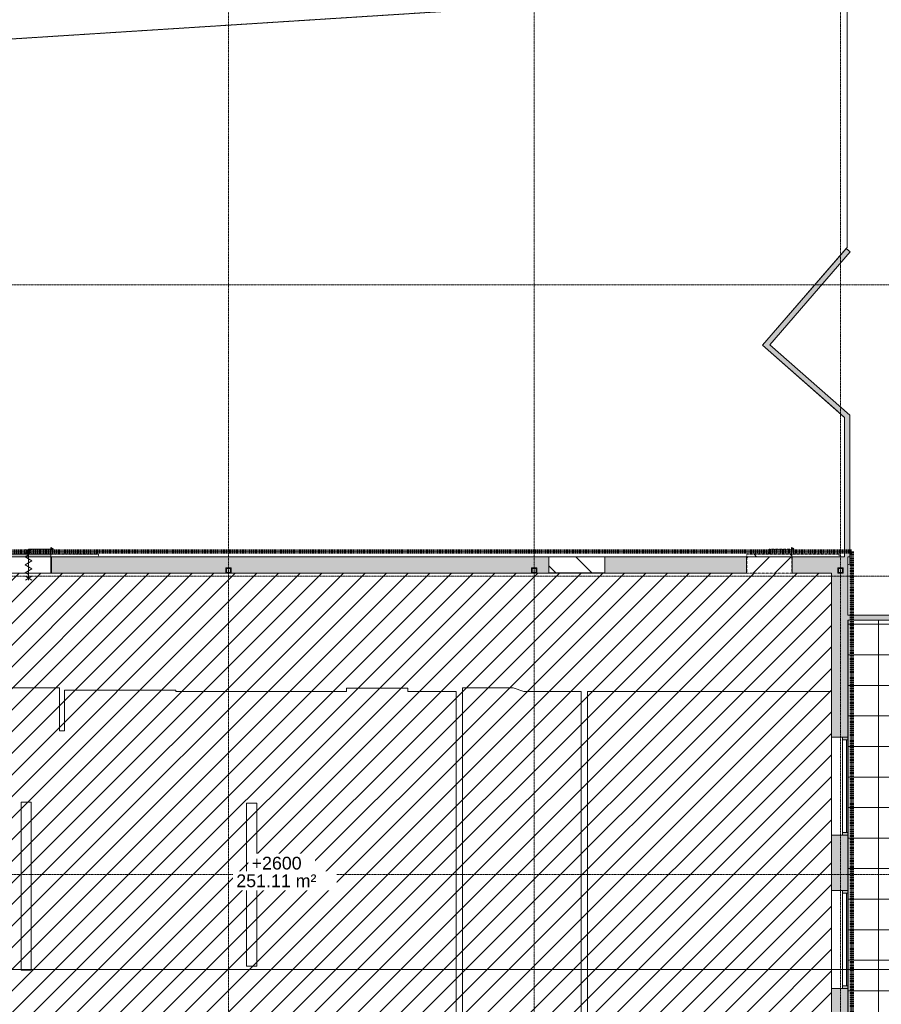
# Model space of a CAD drawing. Header units: millimetres. Extents: x 12885 to 91527, y 4646 to 113492.
# Tile 7 of 10: x 36317 to 53233, y 67719 to 87061. Entities that reach past the tile are written whole.
import ezdxf

# ---------------------------------------------------------------- set-up
doc = ezdxf.new("R2010")
doc.units = ezdxf.units.MM
for name, pattern in [('Afbreeklijn', [9, 5, -2, 0, -2]), ('ARC Dash', [4, 2, -2]), ('ARC Demolished', [7.14375, 4.7625, -2.38125]), ('ARC Grid Line', [22.225, 12.7, -3.175, 3.175, -3.175]), ('ARC Section Line', [17, 10, -3, 0, -1, 0, -3])]:
    doc.linetypes.add(name, pattern=pattern)
for name, color, linetype, lineweight in [('A--A2__Ruwbouw', 8, 'Continuous', 9), ('A--A45__Plafondafwerkingen', 8, 'Continuous', 15), ('A--L$01A__Algemeen', 7, 'Continuous', 9), ('A--L$07A__Stramien', 1, 'Continuous', 13), ('A--L22__Binnenwanden', 2, 'Continuous', 9), ('A--L28__Hoofddraagconstructies', 3, 'Continuous', 9), ('A--L3__Afbouw', 2, 'Continuous', 9), ('A--L45__Plafondafwerkingen', 1, 'Continuous', 9), ('A--LD30__DetailPenMiddel', 3, 'Continuous', 9), ('A--LR9__AlgVoorz', 7, 'Continuous', 9), ('A--T45__Plafondafwerkingen', 1, 'Continuous', 13)]:
    doc.layers.add(name, color=color, linetype=linetype, lineweight=lineweight)
doc.styles.add('Arial_1', font='arial.ttf', dxfattribs={"height": 250})
pattern_1 = [(135, (-50913.26, -76351.44), (-353.5534, -353.5534), [])]
pattern_2 = [(45, (-50913.26, -76351.44), (-212.132, 212.132), [])]
pattern_3 = [(135, (0, 0), (-353.5534, -353.5534), [])]
pattern_4 = [(45, (0, 0), (-212.132, 212.132), [])]

# ---------------------------------------------------------------- blocks, each defined once
blk = doc.blocks.new('32_WI_WB_fixed glass - Ontwerpraam-2250316-AB-begane grond - Plafond - Slooptekening')
at = {"layer": 'A--L3__Afbouw'}
h = blk.add_hatch(color=10, dxfattribs=at)
h.paths.add_polyline_path([(962, 60), (962, 160), (912, 160), (912, 60)])
h.paths.add_polyline_path([(-912, 60), (-912, 160), (-962, 160), (-962, 60)])
blk.add_hatch(color=10, dxfattribs=at).paths.add_polyline_path([(912, 160), (-912, 160), (-912, 139), (912, 139)])
for p, q in [((-962, 60), (-962, 160)), ((-962, 160), (-912, 160)), ((-912, 60), (-962, 60)), ((-912, 160), (912, 160)), ((-912, 139), (-912, 160)), ((-912, 160), (-912, 60)), ((912, 139), (-912, 139)), ((-912, 60), (912, 60)), ((912, 160), (912, 139)), ((912, 60), (912, 160)), ((912, 160), (962, 160)), ((962, 60), (912, 60)), ((962, 160), (962, 60))]:
    blk.add_line(p, q, dxfattribs=at)
blk = doc.blocks.new('28_11_ARC_stalen_kolom - SHS100x10-2062905-AB-begane grond - Plafond - Slooptekening')
at = {"layer": 'A--L28__Hoofddraagconstructies'}
h = blk.add_hatch(color=9, dxfattribs=at)
h.paths.add_polyline_path([(-50, -50), (50, -50), (50, 50), (-50, 50)])
h.paths.add_polyline_path([(40, -40), (-40, -40), (-40, 40), (40, 40)])
for p, q in [((-50, 50), (50, 50)), ((-50, -50), (-50, 50)), ((40, 40), (-40, 40)), ((-40, 40), (-40, -40)), ((40, -40), (40, 40)), ((50, 50), (50, -50)), ((50, -50), (-50, -50)), ((-40, -40), (40, -40))]:
    blk.add_line(p, q, dxfattribs=at)
blk = doc.blocks.new('28_11_ARC_stalen_kolom - SHS100x10-2062319-AB-begane grond - Plafond - Slooptekening')
at = {"layer": 'A--L28__Hoofddraagconstructies'}
h = blk.add_hatch(color=9, dxfattribs=at)
h.paths.add_polyline_path([(-50, -50), (50, -50), (50, 50), (-50, 50)])
h.paths.add_polyline_path([(40, -40), (-40, -40), (-40, 40), (40, 40)])
for p, q in [((-50, 50), (50, 50)), ((-50, -50), (-50, 50)), ((40, 40), (-40, 40)), ((-40, 40), (-40, -40)), ((40, -40), (40, 40)), ((50, 50), (50, -50)), ((50, -50), (-50, -50)), ((-40, -40), (40, -40))]:
    blk.add_line(p, q, dxfattribs=at)
blk = doc.blocks.new('32_DO_WB_vo Schuifdeur - vo-2245505-AB-begane grond - Plafond - Slooptekening')
at = {"layer": 'A--L3__Afbouw'}
blk.add_hatch(color=10, dxfattribs=at).paths.add_polyline_path([(560, 160), (560, 210), (-320, 210), (-320, 160)])
h = blk.add_hatch(color=10, dxfattribs=at)
h.paths.add_polyline_path([(-330, -160), (-320, -160), (-320, 160), (-330, 160)])
h.paths.add_polyline_path([(560, -160), (570, -160), (570, 160), (560, 160)])
at = {"layer": 'A--L$01A__Algemeen'}
for p, q in [((120, 197), (52, 158)), ((57, 229), (183, 303)), ((57, 303), (183, 229)), ((120, 310), (610, 310)), ((120, 210), (120, 310)), ((120, 303), (120, -297)), ((120, 303), (120, -297)), ((120, 303), (120, -297)), ((558, 340), (610, 310)), ((558, 280), (558, 340)), ((610, 310), (558, 280)), ((52, 158), (187, 80)), ((187, 80), (52, 3)), ((52, 3), (187, -75)), ((187, -75), (52, -153)), ((52, -153), (120, -192)), ((57, -224), (183, -297)), ((57, -297), (183, -224))]:
    blk.add_line(p, q, dxfattribs=at)
at = {"layer": 'A--L3__Afbouw'}
for p, q in [((-320, 210), (560, 210)), ((-320, 160), (-320, 210)), ((560, 210), (560, 160)), ((-330, -160), (-330, 160)), ((-330, 160), (-320, 160)), ((560, 160), (-320, 160)), ((-320, 160), (-320, -160)), ((560, -160), (560, 160)), ((560, 160), (570, 160)), ((570, 160), (570, -160)), ((-320, -160), (-330, -160)), ((-320, -160), (560, -160)), ((570, -160), (560, -160))]:
    blk.add_line(p, q, dxfattribs=at)
at = {"layer": 'A--L3__Afbouw', "linetype": 'ARC Dash', "lineweight": 15}
for p, q in [((560, 160), (560, 210)), ((560, 210), (1490, 210)), ((1490, 210), (1490, 160)), ((1490, 160), (560, 160))]:
    blk.add_line(p, q, dxfattribs=at)
blk = doc.blocks.new('32_DO_WB_vo Schuifdeur - vo-2245506-AB-begane grond - Plafond - Slooptekening')
at = {"layer": 'A--L3__Afbouw', "linetype": 'ARC Demolished'}
h = blk.add_hatch(dxfattribs=at)
h.set_pattern_fill('FP_13', color=21, style=0, pattern_type=2)
h.set_pattern_definition(pattern_1)
h.paths.add_polyline_path([(560, 160), (560, 210), (-320, 210), (-320, 160)])
h = blk.add_hatch(dxfattribs=at)
h.set_pattern_fill('FP_13', color=21, style=0, pattern_type=2)
h.set_pattern_definition(pattern_1)
h.paths.add_polyline_path([(560, 160), (560, 210), (-320, 210), (-320, 160)])
h = blk.add_hatch(dxfattribs=at)
h.set_pattern_fill('FP_13', color=21, style=0, pattern_type=2)
h.set_pattern_definition(pattern_1)
h.paths.add_polyline_path([(-320, -160), (-320, 160), (-330, 160), (-330, -160)])
h.paths.add_polyline_path([(560, -160), (570, -160), (570, 160), (560, 160)])
h = blk.add_hatch(dxfattribs=at)
h.set_pattern_fill('FP_13', color=21, style=0, pattern_type=2)
h.set_pattern_definition(pattern_1)
h.paths.add_polyline_path([(-320, -160), (-320, 160), (-330, 160), (-330, -160)])
h.paths.add_polyline_path([(560, -160), (570, -160), (570, 160), (560, 160)])
h = blk.add_hatch(dxfattribs=at)
h.set_pattern_fill('FP_14', color=21, style=0, pattern_type=2)
h.set_pattern_definition(pattern_2)
h.paths.add_polyline_path([(560, -160), (560, 160), (-320, 160), (-320, -160)])
h = blk.add_hatch(dxfattribs=at)
h.set_pattern_fill('FP_14', color=21, style=0, pattern_type=2)
h.set_pattern_definition(pattern_2)
h.paths.add_polyline_path([(560, -160), (560, 160), (-320, 160), (-320, -160)])
at = {"layer": 'A--L$01A__Algemeen', "color": 21, "linetype": 'ARC Demolished'}
for p, q in [((120, 310), (610, 310)), ((120, 210), (120, 310)), ((558, 340), (610, 310)), ((558, 280), (558, 340)), ((610, 310), (558, 280))]:
    blk.add_line(p, q, dxfattribs=at)
at = {"layer": 'A--L3__Afbouw', "color": 241, "linetype": 'ARC Demolished', "lineweight": 20}
for p, q in [((-320, 210), (560, 210)), ((-320, 160), (-320, 210)), ((560, 210), (560, 160)), ((-330, -160), (-330, 160)), ((-330, 160), (-320, 160)), ((560, 160), (-320, 160)), ((-320, 160), (-320, -160)), ((560, -160), (560, 160)), ((560, 160), (570, 160)), ((570, 160), (570, -160)), ((-320, -160), (-330, -160)), ((570, -160), (560, -160))]:
    blk.add_line(p, q, dxfattribs=at)
at = {"layer": 'A--L3__Afbouw', "color": 21, "linetype": 'ARC Demolished'}
for p, q in [((560, 160), (560, 210)), ((560, 210), (1490, 210)), ((1490, 210), (1490, 160)), ((1490, 160), (560, 160)), ((-320, -160), (560, -160))]:
    blk.add_line(p, q, dxfattribs=at)

msp = doc.modelspace()

# ---------------------------------------------------------------- hatches: boundary and pattern name
at = {"layer": 'A--A2__Ruwbouw'}
for points in [[(51042, 80676), (52620, 82501), (52545, 82567), (50967, 80743)], [(52513, 79246), (52513, 79380), (50967, 80743), (50902, 80667)], [(52573, 76511), (52613, 76511), (52613, 79291), (52513, 79380), (52513, 76511)], [(52253, 75271), (52573, 75271), (52573, 76191), (52253, 76191), (52253, 76062)], [(53513, 75266), (53798, 75266), (53798, 75366), (52573, 75366), (52573, 75266)]]:
    msp.add_hatch(color=10, dxfattribs=at).paths.add_polyline_path(points)
h = msp.add_hatch(color=10, dxfattribs=at)
h.paths.add_polyline_path([(28367, 76191), (28367, 76291), (28467, 76291), (28467, 76191), (34367, 76191), (34367, 76291), (34467, 76291), (34467, 76191), (36041, 76191), (36041, 76511), (22352, 76511), (22352, 76291), (22452, 76291), (22452, 76191), (27365, 76191)])
h.paths.add_polyline_path([(52573, 76191), (52573, 76511), (51483, 76511), (51483, 76191), (52382, 76191), (52382, 76291), (52482, 76291), (52482, 76191)])
h.paths.add_polyline_path([(36941, 76191), (40367, 76193), (40367, 76291), (40467, 76291), (40467, 76191), (46367, 76196), (46367, 76291), (46467, 76291), (46467, 76191), (50583, 76191), (50583, 76511), (47808, 76511), (47808, 76196), (46708, 76201), (46708, 76511), (36941, 76511), (36941, 76201)])
h.paths.add_polyline_path([(40377, 76201), (40457, 76201), (40457, 76281), (40377, 76281)])
h.paths.add_polyline_path([(22417, 76201), (22442, 76205), (22442, 76281), (22362, 76281), (22362, 76201)])
h.paths.add_polyline_path([(34377, 76201), (34457, 76201), (34457, 76281), (34377, 76281)])
h.paths.add_polyline_path([(28457, 76201), (28457, 76281), (28377, 76281), (28377, 76201)])
h.paths.add_polyline_path([(52472, 76201), (52472, 76281), (52392, 76281), (52392, 76201)])
h.paths.add_polyline_path([(46377, 76201), (46457, 76205), (46457, 76281), (46377, 76281), (46377, 76207)])
at = {"layer": 'A--A2__Ruwbouw', "linetype": 'ARC Demolished'}
h = msp.add_hatch(dxfattribs=at)
h.set_pattern_fill('FP_1', color=21, style=0, pattern_type=2)
h.set_pattern_definition(pattern_3)
h.paths.add_polyline_path([(47808, 76196), (47808, 76511), (46708, 76511), (46708, 76196)])
h = msp.add_hatch(dxfattribs=at)
h.set_pattern_fill('FP_1', color=21, style=0, pattern_type=2)
h.set_pattern_definition(pattern_3)
h.paths.add_polyline_path([(47808, 76196), (47808, 76511), (46708, 76511), (46708, 76196)])
at = {"layer": 'A--A2__Ruwbouw'}
h = msp.add_hatch(color=10, dxfattribs=at)
h.paths.add_polyline_path([(52253, 46841), (52573, 46848), (52573, 53403), (52253, 53403), (52253, 47833)])
h.paths.add_polyline_path([(52253, 54938), (52573, 54938), (52573, 56446), (52253, 56446), (52253, 55116)])
h.paths.add_polyline_path([(52573, 57866), (52573, 60479), (52253, 60479), (52253, 57866)])
h.paths.add_polyline_path([(52392, 59332), (52382, 59332), (52382, 59432), (52482, 59432), (52482, 59332), (52394, 59332)])
h.paths.add_polyline_path([(52472, 59342), (52472, 59422), (52392, 59422), (52392, 59342)])
h.paths.add_polyline_path([(52573, 62351), (52573, 65047), (52253, 65047), (52253, 62351)])
h.paths.add_polyline_path([(52392, 64541), (52382, 64541), (52382, 64641), (52482, 64641), (52482, 64541), (52472, 64541)])
h.paths.add_polyline_path([(52472, 64551), (52472, 64631), (52392, 64631), (52392, 64551)])
h.paths.add_polyline_path([(52573, 66970), (52573, 68029), (52253, 68029), (52253, 66970)])
h.paths.add_polyline_path([(52573, 69952), (52573, 71043), (52253, 71043), (52253, 69952)])
h.paths.add_polyline_path([(52253, 72967), (52573, 72967), (52573, 75271), (52253, 75271), (52253, 74829)])
at = {"layer": 'A--A45__Plafondafwerkingen', "linetype": 'ARC Demolished'}
h = msp.add_hatch(dxfattribs=at)
h.set_pattern_fill('FP_10', color=20, style=0, pattern_type=2)
h.set_pattern_definition(pattern_4)
h.paths.add_polyline_path([(48826, 64661), (52253, 64661), (52253, 76191), (30474, 76186), (30474, 64661), (46042, 64661)])
h = msp.add_hatch(dxfattribs=at)
h.set_pattern_fill('FP_10', color=20, style=0, pattern_type=2)
h.set_pattern_definition(pattern_4)
h.paths.add_polyline_path([(48826, 64661), (52253, 64661), (52253, 76191), (30474, 76186), (30474, 64661), (46042, 64661)])
at = {"layer": 'A--A45__Plafondafwerkingen'}
h = msp.add_hatch(dxfattribs=at)
h.set_pattern_fill('FP_2', color=256, style=0, pattern_type=2)
h.set_pattern_definition([(90, (55578.74, 59583.44), (600, -4e-14), []), (0, (55578.74, 59583.44), (0, -600), [])])
h.paths.add_polyline_path([(52610, 43991), (57853, 43991), (57853, 46748), (52573, 46748), (52573, 43991)])
h.paths.add_polyline_path([(58223, 43991), (58223, 49598), (58063, 52068), (58063, 43991)])
h.paths.add_polyline_path([(52930, 46848), (57853, 46848), (57853, 53734), (57952, 53734), (56845, 70960), (55932, 70903), (55726, 74257), (53798, 74133), (53798, 75266), (52573, 75266), (52573, 46848)])

# ---------------------------------------------------------------- linework, layer by layer
at = {"layer": 'A--L$01A__Algemeen', "linetype": 'ARC Section Line', "lineweight": 13}
for p, q in [((65934, 68404), (13626, 68404)), ((20039, 68404), (58278, 68404))]:
    msp.add_line(p, q, dxfattribs=at)
at = {"layer": 'A--L$07A__Stramien', "linetype": 'ARC Grid Line'}
for p, q in [((40417, 95687), (40417, 40300)), ((46417, 95687), (46417, 40300)), ((52432, 95687), (52432, 40300)), ((62335, 88350), (13606, 85245)), ((62423, 81851), (17267, 81851)), ((62423, 76131), (17267, 76131)), ((62423, 70271), (17267, 70271))]:
    msp.add_line(p, q, dxfattribs=at)
at = {"layer": 'A--L22__Binnenwanden'}
for p, q in [((32233, 86432), (49067, 87504)), ((46708, 76511), (46708, 76196)), ((47808, 76196), (47808, 76511)), ((46708, 76196), (47808, 76196)), ((52253, 72967), (52253, 71043)), ((52253, 69952), (52253, 68029))]:
    msp.add_line(p, q, dxfattribs=at)
at = {"layer": 'A--L22__Binnenwanden', "lineweight": 15}
for p, q in [((50902, 80667), (52545, 82567)), ((52620, 82501), (51042, 80676)), ((52545, 82567), (52620, 82501)), ((52513, 79246), (50902, 80667)), ((51042, 80676), (52613, 79291)), ((52513, 76511), (52513, 79246)), ((52613, 79291), (52613, 76511)), ((36941, 76191), (36941, 76511)), ((36941, 76511), (46708, 76511)), ((47808, 76511), (50583, 76511)), ((50583, 76511), (50583, 76191)), ((51483, 76191), (51483, 76511)), ((51483, 76511), (52513, 76511)), ((52613, 76511), (52573, 76511)), ((52573, 76511), (52573, 75366)), ((40367, 76191), (36941, 76191)), ((46367, 76191), (40467, 76191)), ((50583, 76191), (46467, 76191)), ((52253, 76191), (51483, 76191)), ((52253, 72967), (52253, 76191)), ((52573, 75366), (53798, 75366)), ((52573, 75266), (52573, 72967)), ((53798, 75266), (52573, 75266)), ((52573, 72967), (52253, 72967)), ((52253, 69952), (52253, 71043)), ((52253, 71043), (52573, 71043)), ((52573, 71043), (52573, 69952)), ((52573, 69952), (52253, 69952)), ((52253, 66970), (52253, 68029)), ((52253, 68029), (52573, 68029)), ((52573, 68029), (52573, 66970))]:
    msp.add_line(p, q, dxfattribs=at)
at = {"layer": 'A--L22__Binnenwanden', "color": 241, "linetype": 'ARC Demolished', "lineweight": 20}
msp.add_line((46708, 76511), (47808, 76511), dxfattribs=at)
at = {"layer": 'A--L22__Binnenwanden', "color": 21, "linetype": 'ARC Demolished'}
for p, q in [((46708, 76196), (46708, 76511)), ((47808, 76511), (47808, 76196)), ((47808, 76196), (46708, 76196))]:
    msp.add_line(p, q, dxfattribs=at)
at = {"layer": 'A--L45__Plafondafwerkingen'}
for p, q in [((52613, 76365), (52613, 76511)), ((52573, 76351), (52613, 76365))]:
    msp.add_line(p, q, dxfattribs=at)
at = {"layer": 'A--LD30__DetailPenMiddel', "linetype": 'Afbreeklijn', "lineweight": 100}
for p, q in [((32313, 76611), (52654, 76611)), ((52654, 76611), (52654, 64331))]:
    msp.add_line(p, q, dxfattribs=at)
at = {"layer": 'A--LR9__AlgVoorz', "flags": 128}
for points in [[(52513, 76511), (52513, 79246), (52311, 79425), (50902, 80667), (52563, 82588), (52563, 89822), (50777, 87798), (50604, 87602), (50342, 87586), (32232, 86432), (32232, 76511)], [(45012, 73938), (45012, 66103), (46212, 66103), (46212, 66166), (47341, 66166), (47341, 73863), (46212, 73863), (46003, 73938)], [(48948, 64661), (52253, 64661), (52253, 73863), (48511, 73863), (47466, 73863), (47466, 66166), (48863, 66166), (48863, 64661)], [(36344, 71688), (36544, 71688), (36544, 68388), (36344, 68388)], [(40770, 71670), (40970, 71670), (40970, 68470), (40770, 68470)]]:
    msp.add_lwpolyline(points, close=True, dxfattribs=at)
msp.add_lwpolyline([(44887, 66166), (44887, 73801), (44887, 73863), (43934, 73863), (43934, 73926), (42734, 73926), (42734, 73863), (39384, 73863), (39384, 73888), (37199, 73888), (37199, 73088), (37099, 73088), (37099, 73938), (35899, 73938), (35899, 73888), (32520, 73888), (32520, 73088), (32470, 73088), (32470, 66991)], dxfattribs=at)

# ---------------------------------------------------------------- block references
at = {"layer": 'A--L28__Hoofddraagconstructies'}
for name, p in [('28_11_ARC_stalen_kolom - SHS100x10-2062905-AB-begane grond - Plafond - Slooptekening', (40417, 76241)), ('28_11_ARC_stalen_kolom - SHS100x10-2062905-AB-begane grond - Plafond - Slooptekening', (46417, 76241)), ('28_11_ARC_stalen_kolom - SHS100x10-2062319-AB-begane grond - Plafond - Slooptekening', (52432, 76241))]:
    msp.add_blockref(name, p, dxfattribs=at)
at = {"layer": 'A--L3__Afbouw'}
msp.add_blockref('32_DO_WB_vo Schuifdeur - vo-2245505-AB-begane grond - Plafond - Slooptekening', (36371, 76351), dxfattribs=at)
at = {"layer": 'A--L3__Afbouw', "color": 21, "linetype": 'ARC Demolished'}
msp.add_blockref('32_DO_WB_vo Schuifdeur - vo-2245506-AB-begane grond - Plafond - Slooptekening', (50913, 76351), dxfattribs=at)
at = {"layer": 'A--L3__Afbouw', "rotation": 269.9999999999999}
for p in [(52413, 72005), (52413, 68991)]:
    msp.add_blockref('32_WI_WB_fixed glass - Ontwerpraam-2250316-AB-begane grond - Plafond - Slooptekening', p, dxfattribs=at)

# ---------------------------------------------------------------- next in the draw order: texts
at = {"layer": 'A--T45__Plafondafwerkingen', "insert": (40570, 70270), "char_height": 250, "width": 1908.02, "attachment_point": 1, "style": 'Arial_1', "bg_fill": 3, "box_fill_scale": 1.25, "bg_fill_color": 256, "bg_fill_true_color": 13158600, "bg_fill_transparency": 0}
msp.add_mtext('251.11 m²', dxfattribs=at)

# ---------------------------------------------------------------- next in the draw order: texts
at = {"layer": 'A--T45__Plafondafwerkingen', "insert": (40871, 70617), "char_height": 250, "width": 1178.48, "attachment_point": 1, "style": 'Arial_1', "bg_fill": 3, "box_fill_scale": 1.25, "bg_fill_color": 256, "bg_fill_true_color": 13158600, "bg_fill_transparency": 0}
msp.add_mtext('+2600', dxfattribs=at)

doc.saveas('drawing.dxf')
